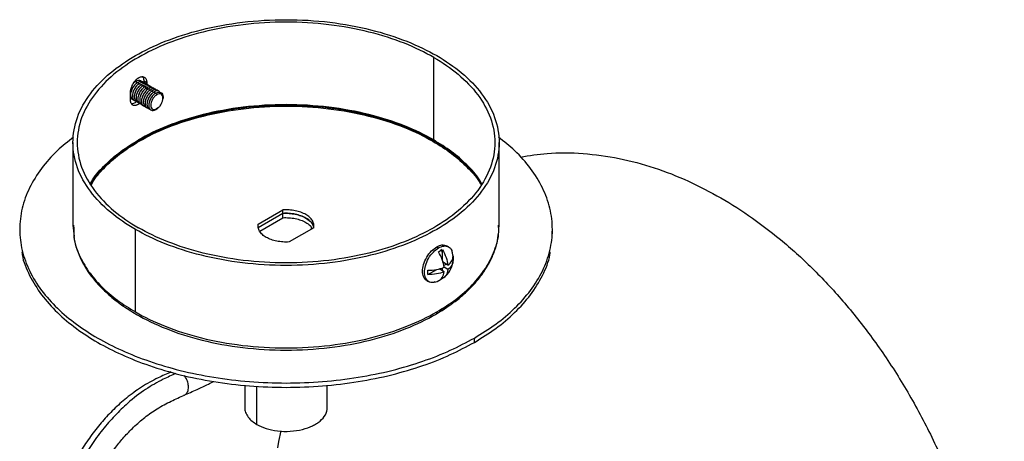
# Paper-space layout '_Isométrica' of a CAD drawing. Header units: millimetres. Extents: x 420 to 620, y 3951 to 4163.
# Tile 2 of 2: x 435 to 620, y 4083 to 4163. Entities that reach past the tile are written whole.
import ezdxf

# ---------------------------------------------------------------- set-up
doc = ezdxf.new("R2010")
doc.units = ezdxf.units.MM

psp = doc.layouts.new('_Isométrica')

# ---------------------------------------------------------------- linework, layer by layer
at = {"color": 7, "linetype": 'Continuous', "lineweight": 25}
for p, q in [((513.1, 4139.93), (513.1, 4155.44)), ((457.02, 4150.31), (456.94, 4150.23)), ((457.2, 4150.93), (457.38, 4150.59)), ((457.36, 4150.11), (457.28, 4150.03)), ((457.54, 4150.74), (457.72, 4150.39)), ((457.7, 4149.92), (457.62, 4149.83)), ((457.88, 4150.54), (458.06, 4150.19)), ((458.04, 4149.72), (457.97, 4149.63)), ((458.23, 4150.34), (458.41, 4149.99)), ((458.57, 4150.14), (458.75, 4149.79)), ((458.74, 4150.65), (458.74, 4150.95)), ((459.3, 4150.62), (458.74, 4150.95)), ((458.91, 4149.95), (459.09, 4149.6)), ((459.25, 4149.75), (459.43, 4149.4)), ((459.3, 4150.29), (459.3, 4150.62)), ((459.3, 4149.74), (459.3, 4149.77)), ((456.12, 4148.78), (456.12, 4147.56)), ((456.35, 4149.21), (456.31, 4149.11)), ((456.69, 4149.02), (456.66, 4148.91)), ((457.03, 4148.82), (457, 4148.71)), ((457.37, 4148.62), (457.34, 4148.52)), ((457.72, 4148.42), (457.68, 4148.32)), ((458.06, 4148.23), (458.03, 4148.12)), ((458.39, 4149.52), (458.31, 4149.44)), ((458.4, 4148.03), (458.37, 4147.92)), ((458.73, 4149.32), (458.65, 4149.24)), ((459.07, 4149.13), (458.99, 4149.04)), ((459.18, 4149.46), (459.01, 4149.56)), ((459.41, 4148.93), (459.33, 4148.84)), ((459.6, 4149.55), (459.78, 4149.2)), ((459.75, 4148.73), (459.68, 4148.65)), ((459.94, 4149.35), (460.12, 4149)), ((460.1, 4148.53), (460.02, 4148.45)), ((460.28, 4149.16), (460.46, 4148.81)), ((460.44, 4148.33), (460.36, 4148.25)), ((460.62, 4148.96), (460.8, 4148.61)), ((461.14, 4148.42), (460.96, 4148.76)), ((457.67, 4146.66), (457.95, 4146.89)), ((458.74, 4147.83), (458.71, 4147.73)), ((459.09, 4147.63), (459.05, 4147.53)), ((459.43, 4147.44), (459.39, 4147.33)), ((459.77, 4147.24), (459.74, 4147.13)), ((461.33, 4145.92), (461.45, 4146.02)), ((462.25, 4147.49), (462.28, 4147.65)), ((461.32, 4145.94), (460.96, 4145.66)), ((460.96, 4145.66), (461.14, 4145.79)), ((445.38, 4139.44), (445.38, 4123.93)), ((525.38, 4123.93), (525.38, 4139.44)), ((480.17, 4124.1), (484.8, 4126.78)), ((484.8, 4126.12), (480.17, 4123.44)), ((484.8, 4125.31), (484.8, 4126.78)), ((445.38, 4123.93), (445.58, 4121.79)), ((445.49, 4123.93), (445.52, 4123.22)), ((480.44, 4122.79), (484.8, 4125.31)), ((525.31, 4123.13), (525.38, 4123.93)), ((435.38, 4123.11), (435.38, 4122.29)), ((457.1, 4107.6), (457.1, 4123.11)), ((490.6, 4123.43), (485.96, 4120.75)), ((490.16, 4123.17), (490.16, 4123.5)), ((535.38, 4122.29), (535.38, 4123.11)), ((513.67, 4119.85), (514.02, 4119.64)), ((514.73, 4117.29), (514.73, 4119.29)), ((515.9, 4119.83), (515.54, 4120.03)), ((515.75, 4116.4), (514.73, 4116.99)), ((514.97, 4116.31), (515.44, 4116.58)), ((516.4, 4117.14), (516.73, 4117.32)), ((512.03, 4114.61), (513.7, 4115.58)), ((515.04, 4115.17), (514.14, 4115.7)), ((514.73, 4115.36), (514.73, 4115.89)), ((515.75, 4115.58), (515.04, 4115.99)), ((511.79, 4113.54), (512.15, 4113.33)), ((514.73, 4113.87), (514.73, 4114.17)), ((513.46, 4107.14), (515.51, 4108.47)), ((513.78, 4107.35), (514.69, 4107.88)), ((514.69, 4107.88), (515.55, 4108.48)), ((520.74, 4101.88), (520.74, 4102.7)), ((477.63, 4093.81), (477.63, 4089.63)), ((479.9, 4086.47), (479.9, 4093.65)), ((493.13, 4089.63), (493.13, 4093.81)), ((484.01, 4083.28), (484.45, 4085.23)), ((483.83, 4082.05), (484.01, 4083.28))]:
    psp.add_line(p, q, dxfattribs=at)
for start, end in [(7.364, 16.4569), (307.9013, 352.0993), (283.5607, 295.1121)]:
    psp.add_arc((512.24, 4117.61), 4.52, start, end, dxfattribs=at)
for points, knots in [([(457.1, 4123.11), (455.43, 4124.07), (453.85, 4125.16), (451, 4127.55), (449.73, 4128.87), (447.62, 4131.67), (446.79, 4133.16), (445.67, 4136.25), (445.38, 4137.85), (445.38, 4141.03), (445.67, 4142.63), (446.79, 4145.72), (447.62, 4147.21), (449.73, 4150.01), (451, 4151.33), (453.85, 4153.72), (455.43, 4154.81), (458.77, 4156.73), (460.64, 4157.64), (464.79, 4159.29), (467.07, 4160.03), (471.93, 4161.24), (474.51, 4161.72), (479.86, 4162.37), (482.62, 4162.53), (488.15, 4162.53), (490.91, 4162.37), (496.25, 4161.72), (498.84, 4161.24), (503.7, 4160.03), (505.97, 4159.29), (510.12, 4157.64), (512, 4156.73), (513.67, 4155.77)], [0, 0, 0, 0, 0.0625, 0.0625, 0.125, 0.125, 0.1875, 0.1875, 0.25, 0.25, 0.3125, 0.3125, 0.375, 0.375, 0.4375, 0.4375, 0.5, 0.5, 0.5625, 0.5625, 0.625, 0.625, 0.6875, 0.6875, 0.75, 0.75, 0.8125, 0.8125, 0.875, 0.875, 0.9375, 0.9375, 1, 1, 1, 1]), ([(513.1, 4155.44), (511.47, 4156.38), (509.63, 4157.28), (505.56, 4158.89), (503.34, 4159.61), (498.57, 4160.8), (496.04, 4161.27), (490.8, 4161.91), (488.09, 4162.07), (482.68, 4162.07), (479.97, 4161.91), (474.73, 4161.27), (472.2, 4160.8), (467.43, 4159.61), (465.21, 4158.89), (461.14, 4157.28), (459.3, 4156.38), (456.03, 4154.5), (454.48, 4153.44), (451.69, 4151.09), (450.44, 4149.8), (448.38, 4147.05), (447.56, 4145.59), (446.47, 4142.56), (446.18, 4141), (446.18, 4137.88), (446.47, 4136.32), (447.56, 4133.29), (448.38, 4131.83), (450.44, 4129.08), (451.69, 4127.79), (454.48, 4125.44), (456.03, 4124.38), (457.67, 4123.44)], [0, 0, 0, 0, 0.0625, 0.0625, 0.125, 0.125, 0.1875, 0.1875, 0.25, 0.25, 0.3125, 0.3125, 0.375, 0.375, 0.4375, 0.4375, 0.5, 0.5, 0.5625, 0.5625, 0.625, 0.625, 0.6875, 0.6875, 0.75, 0.75, 0.8125, 0.8125, 0.875, 0.875, 0.9375, 0.9375, 1, 1, 1, 1]), ([(513.67, 4155.77), (515.34, 4154.81), (516.92, 4153.72), (519.77, 4151.33), (521.04, 4150.01), (523.15, 4147.21), (523.98, 4145.72), (525.1, 4142.63), (525.38, 4141.03), (525.38, 4137.85), (525.1, 4136.25), (523.98, 4133.16), (523.15, 4131.67), (521.04, 4128.87), (519.77, 4127.55), (516.92, 4125.16), (515.34, 4124.07), (512, 4122.15), (510.12, 4121.24), (505.97, 4119.59), (503.7, 4118.86), (498.84, 4117.64), (496.25, 4117.16), (490.91, 4116.52), (488.15, 4116.35), (482.62, 4116.35), (479.86, 4116.52), (474.51, 4117.16), (471.93, 4117.64), (467.07, 4118.86), (464.79, 4119.59), (460.64, 4121.24), (458.77, 4122.15), (457.1, 4123.11)], [0, 0, 0, 0, 0.0625, 0.0625, 0.125, 0.125, 0.1875, 0.1875, 0.25, 0.25, 0.3125, 0.3125, 0.375, 0.375, 0.4375, 0.4375, 0.5, 0.5, 0.5625, 0.5625, 0.625, 0.625, 0.6875, 0.6875, 0.75, 0.75, 0.8125, 0.8125, 0.875, 0.875, 0.9375, 0.9375, 1, 1, 1, 1]), ([(513.1, 4155.44), (514.74, 4154.5), (516.29, 4153.44), (519.08, 4151.09), (520.33, 4149.8), (522.39, 4147.05), (523.2, 4145.59), (524.3, 4142.56), (524.58, 4141), (524.58, 4137.88), (524.3, 4136.32), (523.2, 4133.29), (522.39, 4131.83), (520.33, 4129.08), (519.08, 4127.79), (516.29, 4125.44), (514.74, 4124.38), (511.47, 4122.5), (509.63, 4121.6), (505.56, 4119.99), (503.34, 4119.27), (498.57, 4118.08), (496.04, 4117.61), (490.8, 4116.97), (488.09, 4116.81), (482.68, 4116.81), (479.97, 4116.97), (474.73, 4117.61), (472.2, 4118.08), (467.43, 4119.27), (465.21, 4119.99), (461.14, 4121.6), (459.3, 4122.5), (457.67, 4123.44)], [0, 0, 0, 0, 0.0625, 0.0625, 0.125, 0.125, 0.1875, 0.1875, 0.25, 0.25, 0.3125, 0.3125, 0.375, 0.375, 0.4375, 0.4375, 0.5, 0.5, 0.5625, 0.5625, 0.625, 0.625, 0.6875, 0.6875, 0.75, 0.75, 0.8125, 0.8125, 0.875, 0.875, 0.9375, 0.9375, 1, 1, 1, 1]), ([(457.67, 4151.56), (457.63, 4151.54), (457.57, 4151.5), (457.46, 4151.43), (457.36, 4151.35), (457.26, 4151.26), (457.16, 4151.17), (457.01, 4151.01), (456.8, 4150.75), (456.55, 4150.36), (456.36, 4149.95), (456.24, 4149.58), (456.17, 4149.29), (456.13, 4149.02), (456.12, 4148.86), (456.12, 4148.78)], [0, 0, 0, 0, 0.039989, 0.08099, 0.122955, 0.165824, 0.209527, 0.253982, 0.358032, 0.501325, 0.643941, 0.74811, 0.835495, 0.919628, 1, 1, 1, 1]), ([(459.3, 4150.62), (459.3, 4150.66), (459.3, 4150.73), (459.29, 4150.85), (459.27, 4150.96), (459.25, 4151.06), (459.21, 4151.17), (459.15, 4151.31), (459.03, 4151.5), (458.82, 4151.68), (458.56, 4151.77), (458.3, 4151.78), (458.08, 4151.74), (457.87, 4151.67), (457.73, 4151.6), (457.67, 4151.56)], [0, 0, 0, 0, 0.0399808, 0.0809767, 0.1229393, 0.1658095, 0.2095172, 0.253982, 0.3579378, 0.5013246, 0.6438494, 0.74811, 0.8354813, 0.9196144, 1, 1, 1, 1]), ([(458.74, 4150.95), (458.72, 4151.19), (458.7, 4151.52), (458.52, 4151.69), (458.47, 4151.73)], [0, 0, 0, 0, 0.730046, 1, 1, 1, 1]), ([(457.54, 4150.74), (457.37, 4150.62), (457.02, 4150.37), (456.56, 4149.75), (456.26, 4149.05), (456.16, 4148.39), (456.27, 4147.86), (456.5, 4147.53), (456.73, 4147.51), (456.8, 4147.5)], [0, 0, 0, 0, 0.1484036, 0.3090344, 0.4696653, 0.6180688, 0.7664724, 0.9271032, 1, 1, 1, 1]), ([(456.95, 4150.23), (456.81, 4150.07), (456.55, 4149.77), (456.42, 4149.39), (456.35, 4149.21)], [0, 0, 0, 0, 0.5119845, 1, 1, 1, 1]), ([(457.88, 4150.54), (457.71, 4150.42), (457.36, 4150.17), (456.91, 4149.55), (456.61, 4148.85), (456.51, 4148.19), (456.61, 4147.66), (456.84, 4147.33), (457.07, 4147.31), (457.14, 4147.31)], [0, 0, 0, 0, 0.148404, 0.309034, 0.469665, 0.618069, 0.766472, 0.927103, 1, 1, 1, 1]), ([(457.2, 4150.93), (457.02, 4150.83), (456.83, 4150.72), (456.69, 4150.52), (456.68, 4150.5)], [0, 0, 0, 0, 0.938657, 1, 1, 1, 1]), ([(457.29, 4150.03), (457.16, 4149.88), (456.9, 4149.57), (456.76, 4149.19), (456.69, 4149.01)], [0, 0, 0, 0, 0.511984, 1, 1, 1, 1]), ([(458.23, 4150.34), (458.06, 4150.22), (457.71, 4149.98), (457.25, 4149.35), (456.95, 4148.66), (456.85, 4147.99), (456.95, 4147.46), (457.18, 4147.14), (457.41, 4147.11), (457.48, 4147.11)], [0, 0, 0, 0, 0.148404, 0.309034, 0.469665, 0.618069, 0.766472, 0.927103, 1, 1, 1, 1]), ([(457.63, 4149.83), (457.5, 4149.68), (457.24, 4149.37), (457.1, 4148.99), (457.04, 4148.81)], [0, 0, 0, 0, 0.511984, 1, 1, 1, 1]), ([(458.28, 4150.87), (458.24, 4150.93), (458.11, 4151.12), (457.71, 4151.16), (457.37, 4151.01), (457.2, 4150.93)], [0, 0, 0, 0, 0.190743, 0.611381, 1, 1, 1, 1]), ([(458.57, 4150.14), (458.4, 4150.03), (458.05, 4149.78), (457.59, 4149.15), (457.29, 4148.46), (457.19, 4147.8), (457.3, 4147.27), (457.51, 4146.95), (457.72, 4146.92), (457.78, 4146.92)], [0, 0, 0, 0, 0.150915, 0.314264, 0.477613, 0.628528, 0.779443, 0.942793, 1, 1, 1, 1]), ([(458.63, 4150.67), (458.58, 4150.73), (458.45, 4150.92), (458.06, 4150.96), (457.71, 4150.81), (457.54, 4150.74)], [0, 0, 0, 0, 0.190743, 0.611381, 1, 1, 1, 1]), ([(458.91, 4149.95), (458.74, 4149.83), (458.39, 4149.58), (457.93, 4148.96), (457.63, 4148.26), (457.53, 4147.6), (457.64, 4147.07), (457.86, 4146.74), (458.1, 4146.72), (458.17, 4146.71)], [0, 0, 0, 0, 0.148404, 0.309034, 0.469665, 0.618069, 0.766472, 0.927103, 1, 1, 1, 1]), ([(458.97, 4150.47), (458.93, 4150.53), (458.79, 4150.72), (458.4, 4150.77), (458.05, 4150.61), (457.88, 4150.54)], [0, 0, 0, 0, 0.190743, 0.611381, 1, 1, 1, 1]), ([(459.25, 4149.75), (459.08, 4149.63), (458.73, 4149.38), (458.28, 4148.76), (457.98, 4148.06), (457.88, 4147.4), (457.98, 4146.87), (458.21, 4146.54), (458.44, 4146.52), (458.51, 4146.51)], [0, 0, 0, 0, 0.148404, 0.309034, 0.469665, 0.618069, 0.766472, 0.927103, 1, 1, 1, 1]), ([(459.31, 4150.28), (459.27, 4150.33), (459.14, 4150.52), (458.74, 4150.57), (458.39, 4150.42), (458.23, 4150.34)], [0, 0, 0, 0, 0.1907425, 0.6113808, 1, 1, 1, 1]), ([(459.62, 4150.11), (459.59, 4150.16), (459.46, 4150.33), (459.08, 4150.37), (458.73, 4150.22), (458.57, 4150.14)], [0, 0, 0, 0, 0.153816, 0.593648, 1, 1, 1, 1]), ([(460, 4149.88), (459.95, 4149.94), (459.82, 4150.13), (459.43, 4150.17), (459.08, 4150.02), (458.91, 4149.95)], [0, 0, 0, 0, 0.190743, 0.611381, 1, 1, 1, 1]), ([(460.34, 4149.68), (460.3, 4149.74), (460.16, 4149.93), (459.77, 4149.98), (459.42, 4149.82), (459.25, 4149.75)], [0, 0, 0, 0, 0.1907425, 0.6113808, 1, 1, 1, 1]), ([(460.68, 4149.49), (460.64, 4149.54), (460.51, 4149.73), (460.11, 4149.78), (459.76, 4149.63), (459.6, 4149.55)], [0, 0, 0, 0, 0.190743, 0.611381, 1, 1, 1, 1]), ([(456.12, 4147.89), (456.16, 4147.83), (456.23, 4147.71), (456.38, 4147.7), (456.46, 4147.7)], [0, 0, 0, 0, 0.48541, 1, 1, 1, 1]), ([(457.97, 4149.64), (457.84, 4149.48), (457.58, 4149.17), (457.44, 4148.8), (457.38, 4148.61)], [0, 0, 0, 0, 0.511984, 1, 1, 1, 1]), ([(458.32, 4149.44), (458.18, 4149.28), (457.92, 4148.98), (457.79, 4148.6), (457.72, 4148.42)], [0, 0, 0, 0, 0.511984, 1, 1, 1, 1]), ([(458.66, 4149.24), (458.53, 4149.08), (458.27, 4148.78), (458.13, 4148.4), (458.06, 4148.22)], [0, 0, 0, 0, 0.511984, 1, 1, 1, 1]), ([(459.6, 4149.55), (459.43, 4149.43), (459.07, 4149.18), (458.62, 4148.56), (458.32, 4147.87), (458.22, 4147.2), (458.32, 4146.67), (458.55, 4146.35), (458.78, 4146.32), (458.85, 4146.32)], [0, 0, 0, 0, 0.148404, 0.309034, 0.469665, 0.618069, 0.766472, 0.927103, 1, 1, 1, 1]), ([(459, 4149.04), (458.87, 4148.89), (458.61, 4148.58), (458.47, 4148.2), (458.4, 4148.02)], [0, 0, 0, 0, 0.5119845, 1, 1, 1, 1]), ([(459.94, 4149.35), (459.77, 4149.23), (459.42, 4148.99), (458.96, 4148.36), (458.66, 4147.67), (458.56, 4147.01), (458.66, 4146.47), (458.89, 4146.15), (459.12, 4146.13), (459.19, 4146.12)], [0, 0, 0, 0, 0.148404, 0.309034, 0.469665, 0.618069, 0.766472, 0.927103, 1, 1, 1, 1]), ([(459.34, 4148.85), (459.21, 4148.69), (458.95, 4148.38), (458.81, 4148.01), (458.75, 4147.82)], [0, 0, 0, 0, 0.511984, 1, 1, 1, 1]), ([(460.28, 4149.16), (460.11, 4149.04), (459.76, 4148.79), (459.3, 4148.17), (459, 4147.47), (458.9, 4146.81), (459.01, 4146.28), (459.23, 4145.95), (459.46, 4145.93), (459.54, 4145.92)], [0, 0, 0, 0, 0.148404, 0.309034, 0.469665, 0.618069, 0.766472, 0.927103, 1, 1, 1, 1]), ([(459.68, 4148.65), (459.55, 4148.49), (459.29, 4148.19), (459.16, 4147.81), (459.09, 4147.62)], [0, 0, 0, 0, 0.511984, 1, 1, 1, 1]), ([(460.62, 4148.96), (460.45, 4148.84), (460.1, 4148.59), (459.65, 4147.97), (459.35, 4147.27), (459.25, 4146.61), (459.35, 4146.08), (459.58, 4145.75), (459.81, 4145.73), (459.88, 4145.72)], [0, 0, 0, 0, 0.148404, 0.309034, 0.469665, 0.618069, 0.766472, 0.927103, 1, 1, 1, 1]), ([(460.03, 4148.45), (459.89, 4148.29), (459.64, 4147.99), (459.5, 4147.61), (459.43, 4147.43)], [0, 0, 0, 0, 0.511984, 1, 1, 1, 1]), ([(460.96, 4148.76), (460.81, 4148.67), (460.64, 4148.54), (460.3, 4148.2), (460.15, 4147.99), (459.88, 4147.53), (459.78, 4147.29), (459.65, 4146.83), (459.62, 4146.62), (459.62, 4146.25), (459.65, 4146.07), (459.78, 4145.76), (459.88, 4145.64), (460.15, 4145.49), (460.3, 4145.46), (460.64, 4145.5), (460.81, 4145.57), (460.96, 4145.66)], [0, 0, 0, 0, 0.125, 0.125, 0.25, 0.25, 0.375, 0.375, 0.5, 0.5, 0.625, 0.625, 0.75, 0.75, 0.875, 0.875, 1, 1, 1, 1]), ([(460.37, 4148.25), (460.24, 4148.1), (459.98, 4147.79), (459.84, 4147.41), (459.77, 4147.23)], [0, 0, 0, 0, 0.511984, 1, 1, 1, 1]), ([(461.02, 4149.29), (460.98, 4149.35), (460.85, 4149.53), (460.45, 4149.58), (460.1, 4149.43), (459.94, 4149.35)], [0, 0, 0, 0, 0.190743, 0.611381, 1, 1, 1, 1]), ([(461.14, 4148.42), (461.01, 4148.35), (460.86, 4148.23), (460.58, 4147.94), (460.45, 4147.77), (460.22, 4147.38), (460.14, 4147.18), (460.02, 4146.79), (460, 4146.61), (460, 4146.3), (460.02, 4146.14), (460.14, 4145.88), (460.22, 4145.78), (460.45, 4145.65), (460.58, 4145.63), (460.86, 4145.66), (461.01, 4145.72), (461.14, 4145.79)], [0, 0, 0, 0, 0.125, 0.125, 0.25, 0.25, 0.375, 0.375, 0.5, 0.5, 0.625, 0.625, 0.75, 0.75, 0.875, 0.875, 1, 1, 1, 1]), ([(461.37, 4149.09), (461.32, 4149.15), (461.19, 4149.34), (460.79, 4149.38), (460.45, 4149.23), (460.28, 4149.16)], [0, 0, 0, 0, 0.1907425, 0.6113808, 1, 1, 1, 1]), ([(461.71, 4148.89), (461.67, 4148.95), (461.53, 4149.14), (461.14, 4149.19), (460.79, 4149.03), (460.62, 4148.96)], [0, 0, 0, 0, 0.190743, 0.611381, 1, 1, 1, 1]), ([(460.96, 4148.76), (461.13, 4148.84), (461.48, 4148.99), (461.94, 4148.9), (462.23, 4148.55), (462.34, 4148.09), (462.28, 4147.76), (462.26, 4147.65)], [0, 0, 0, 0, 0.212525, 0.44256, 0.672596, 0.885121, 1, 1, 1, 1]), ([(461.14, 4145.79), (461.27, 4145.87), (461.42, 4145.98), (461.7, 4146.27), (461.83, 4146.45), (462.06, 4146.84), (462.14, 4147.04), (462.25, 4147.43), (462.28, 4147.61), (462.28, 4147.92), (462.25, 4148.07), (462.14, 4148.33), (462.06, 4148.44), (461.83, 4148.57), (461.7, 4148.59), (461.42, 4148.56), (461.27, 4148.5), (461.14, 4148.42)], [0, 0, 0, 0, 0.125, 0.125, 0.25, 0.25, 0.375, 0.375, 0.5, 0.5, 0.625, 0.625, 0.75, 0.75, 0.875, 0.875, 1, 1, 1, 1]), ([(456.12, 4147.56), (456.12, 4147.52), (456.12, 4147.44), (456.13, 4147.33), (456.15, 4147.22), (456.17, 4147.11), (456.2, 4147.01), (456.25, 4146.88), (456.36, 4146.69), (456.56, 4146.52), (456.8, 4146.44), (457.04, 4146.44), (457.26, 4146.48), (457.46, 4146.55), (457.6, 4146.63), (457.67, 4146.66)], [0, 0, 0, 0, 0.039981, 0.080977, 0.122939, 0.16581, 0.209517, 0.253982, 0.357938, 0.501325, 0.643849, 0.74811, 0.835481, 0.919614, 1, 1, 1, 1]), ([(456.34, 4146.8), (456.39, 4146.79), (456.6, 4146.74), (456.96, 4146.87), (457.23, 4147.09), (457.29, 4147.14)], [0, 0, 0, 0, 0.1976559, 0.8099217, 1, 1, 1, 1]), ([(513.1, 4139.93), (511.47, 4140.87), (509.63, 4141.76), (505.56, 4143.38), (503.34, 4144.1), (498.57, 4145.29), (496.04, 4145.76), (490.8, 4146.39), (488.09, 4146.56), (482.68, 4146.56), (479.97, 4146.39), (474.73, 4145.76), (472.2, 4145.29), (467.43, 4144.1), (465.21, 4143.38), (461.14, 4141.76), (459.3, 4140.87), (457.67, 4139.93)], [0, 0, 0, 0, 0.125, 0.125, 0.25, 0.25, 0.375, 0.375, 0.5, 0.5, 0.625, 0.625, 0.75, 0.75, 0.875, 0.875, 1, 1, 1, 1]), ([(522.05, 4131.58), (521.81, 4131.98), (521.04, 4133.32), (519.08, 4135.4), (516.32, 4137.75), (513.13, 4139.83), (509.54, 4141.66), (505.47, 4143.28), (500.93, 4144.62), (495.99, 4145.63), (490.76, 4146.26), (485.38, 4146.48), (480.01, 4146.26), (474.78, 4145.63), (469.83, 4144.62), (465.3, 4143.27), (461.21, 4141.68), (458.86, 4140.41), (457.71, 4139.79)], [0, 0, 0, 0, 0.028371, 0.093429, 0.156231, 0.216424, 0.276618, 0.33942, 0.404477, 0.471336, 0.539451, 0.608212, 0.676973, 0.745088, 0.811947, 0.877005, 0.939807, 1, 1, 1, 1]), ([(457.81, 4139.68), (459.43, 4140.62), (461.26, 4141.51), (465.31, 4143.12), (467.53, 4143.83), (472.26, 4145.02), (474.79, 4145.48), (480, 4146.11), (482.69, 4146.28), (488.08, 4146.28), (490.77, 4146.11), (495.98, 4145.48), (498.51, 4145.02), (503.24, 4143.83), (505.46, 4143.12), (509.51, 4141.51), (511.34, 4140.62), (512.96, 4139.68)], [0, 0, 0, 0, 0.125, 0.125, 0.25, 0.25, 0.375, 0.375, 0.5, 0.5, 0.625, 0.625, 0.75, 0.75, 0.875, 0.875, 1, 1, 1, 1]), ([(445.51, 4140.48), (444.46, 4139.64), (442.13, 4137.78), (439.35, 4134.57), (437.09, 4130.93), (435.7, 4127.08), (435.23, 4123.11), (435.7, 4119.14), (437.1, 4115.29), (439.34, 4111.64), (442.31, 4108.29), (445.88, 4105.3), (449.94, 4102.65), (454.53, 4100.3), (459.72, 4098.25), (465.52, 4096.53), (471.83, 4095.23), (478.51, 4094.43), (485.38, 4094.15), (492.26, 4094.43), (498.93, 4095.23), (505.25, 4096.53), (511.04, 4098.25), (516.26, 4100.29), (519.27, 4101.91), (520.74, 4102.7)], [0, 0, 0, 0, 0.035779, 0.079216, 0.123855, 0.169334, 0.215244, 0.261154, 0.306632, 0.351272, 0.394709, 0.43664, 0.476829, 0.517018, 0.55895, 0.602387, 0.647026, 0.692505, 0.738415, 0.784324, 0.829803, 0.874442, 0.917879, 0.959811, 1, 1, 1, 1]), ([(520.74, 4102.7), (522.11, 4103.55), (524.92, 4105.28), (528.45, 4108.3), (531.43, 4111.64), (533.67, 4115.29), (535.07, 4119.14), (535.54, 4123.11), (535.07, 4127.08), (533.68, 4130.93), (531.42, 4134.57), (528.64, 4137.78), (526.31, 4139.64), (525.26, 4140.48)], [0, 0, 0, 0, 0.084284, 0.172222, 0.263318, 0.356935, 0.452312, 0.548594, 0.644875, 0.740252, 0.833869, 0.924965, 1, 1, 1, 1]), ([(448.64, 4131.69), (448.78, 4131.95), (449.46, 4133.2), (451.36, 4135.25), (454.2, 4137.78), (456.53, 4139.22), (457.67, 4139.93)], [0, 0, 0, 0, 0.080832, 0.399241, 0.706286, 1, 1, 1, 1]), ([(448.72, 4131.58), (448.95, 4131.98), (449.73, 4133.32), (451.7, 4135.4), (454.43, 4137.77), (456.63, 4139.12), (457.71, 4139.79)], [0, 0, 0, 0, 0.13109, 0.431693, 0.721874, 1, 1, 1, 1]), ([(448.8, 4131.44), (448.95, 4131.71), (449.63, 4132.97), (451.53, 4135.03), (454.36, 4137.55), (456.68, 4138.98), (457.81, 4139.68)], [0, 0, 0, 0, 0.086044, 0.402648, 0.707952, 1, 1, 1, 1]), ([(512.96, 4139.68), (514.16, 4138.94), (516.62, 4137.41), (519.55, 4134.7), (521.39, 4132.69), (521.95, 4131.55), (521.99, 4131.48)], [0, 0, 0, 0, 0.311259, 0.637356, 0.975886, 1, 1, 1, 1]), ([(522.12, 4131.69), (521.99, 4131.95), (521.31, 4133.2), (519.41, 4135.25), (516.57, 4137.78), (514.24, 4139.22), (513.1, 4139.93)], [0, 0, 0, 0, 0.080832, 0.399241, 0.706286, 1, 1, 1, 1]), ([(529.38, 4136.71), (531.04, 4136.98), (534.89, 4137.62), (541.11, 4137.51), (547.85, 4136.6), (554.46, 4134.82), (560.86, 4132.36), (564.98, 4130.13), (567.01, 4129.03)], [0, 0, 0, 0, 0.137349, 0.318553, 0.496077, 0.669206, 0.837341, 1, 1, 1, 1]), ([(567.01, 4129.03), (570.97, 4126.74), (574.99, 4123.93), (580.96, 4118.88), (582.94, 4117.06), (586.83, 4113.14), (588.75, 4111.04), (592.5, 4106.6), (594.33, 4104.25), (597.86, 4099.31), (599.57, 4096.72), (602.81, 4091.34), (604.36, 4088.55), (607.26, 4082.81), (608.62, 4079.86), (611.13, 4073.84), (612.28, 4070.77), (614.35, 4064.57), (615.27, 4061.44), (616.87, 4055.16), (617.56, 4052.01), (618.69, 4045.75), (619.14, 4042.64), (619.8, 4036.49), (620.01, 4033.45), (620.23, 4027.51), (620.22, 4024.59), (619.91, 4016.08), (619.29, 4010.71), (618.36, 4005.73)], [0, 0, 0, 0, 0.125, 0.125, 0.1875, 0.1875, 0.25, 0.25, 0.3125, 0.3125, 0.375, 0.375, 0.4375, 0.4375, 0.5, 0.5, 0.5625, 0.5625, 0.625, 0.625, 0.6875, 0.6875, 0.75, 0.75, 0.8125, 0.8125, 0.875, 0.875, 1, 1, 1, 1]), ([(489.1, 4125.91), (488.83, 4126.06), (488.52, 4126.2), (487.86, 4126.45), (487.5, 4126.55), (486.75, 4126.7), (486.35, 4126.75), (485.57, 4126.8), (485.18, 4126.8), (484.8, 4126.78)], [0, 0, 0, 0, 0.25, 0.25, 0.5, 0.5, 0.75, 0.75, 1, 1, 1, 1]), ([(484.8, 4126.12), (485.18, 4126.15), (485.57, 4126.15), (486.35, 4126.1), (486.75, 4126.05), (487.5, 4125.89), (487.86, 4125.79), (488.52, 4125.55), (488.83, 4125.41), (489.1, 4125.25)], [0, 0, 0, 0, 0.25, 0.25, 0.5, 0.5, 0.75, 0.75, 1, 1, 1, 1]), ([(489.1, 4125.25), (488.83, 4125.41), (488.52, 4125.55), (487.86, 4125.79), (487.5, 4125.89), (486.75, 4126.05), (486.35, 4126.1), (485.57, 4126.15), (485.18, 4126.15), (484.8, 4126.12)], [0, 0, 0, 0, 0.25, 0.25, 0.5, 0.5, 0.75, 0.75, 1, 1, 1, 1]), ([(490.6, 4123.43), (490.64, 4123.65), (490.65, 4123.87), (490.56, 4124.32), (490.47, 4124.55), (490.21, 4124.98), (490.03, 4125.19), (489.61, 4125.58), (489.36, 4125.75), (489.1, 4125.91)], [0, 0, 0, 0, 0.25, 0.25, 0.5, 0.5, 0.75, 0.75, 1, 1, 1, 1]), ([(481.67, 4121.62), (481.4, 4121.77), (481.16, 4121.95), (480.74, 4122.33), (480.56, 4122.54), (480.3, 4122.98), (480.21, 4123.2), (480.12, 4123.65), (480.12, 4123.88), (480.17, 4124.1)], [0, 0, 0, 0, 0.25, 0.25, 0.5, 0.5, 0.75, 0.75, 1, 1, 1, 1]), ([(484.8, 4125.31), (485.18, 4125.33), (485.57, 4125.33), (486.35, 4125.28), (486.75, 4125.23), (487.5, 4125.08), (487.86, 4124.98), (488.52, 4124.73), (488.83, 4124.59), (489.1, 4124.44)], [0, 0, 0, 0, 0.25, 0.25, 0.5, 0.5, 0.75, 0.75, 1, 1, 1, 1]), ([(489.1, 4125.25), (489.37, 4125.06), (489.93, 4124.68), (490.41, 4124.17), (490.44, 4123.87), (490.45, 4123.82)], [0, 0, 0, 0, 0.453458, 0.918365, 1, 1, 1, 1]), ([(490.58, 4123.52), (490.51, 4123.85), (490.33, 4124.17), (489.82, 4124.76), (489.48, 4125.03), (489.1, 4125.25)], [0, 0, 0, 0, 0.5, 0.5, 1, 1, 1, 1]), ([(489.1, 4124.44), (489.39, 4124.25), (489.92, 4123.9), (490.2, 4123.47), (490.33, 4123.27)], [0, 0, 0, 0, 0.544949, 1, 1, 1, 1]), ([(513.67, 4107.6), (514.9, 4108.36), (517.41, 4109.93), (520.48, 4112.7), (522.98, 4115.78), (524.63, 4119.13), (525.42, 4121.89), (525.3, 4123.5), (525.27, 4123.92)], [0, 0, 0, 0, 0.172546, 0.353317, 0.54098, 0.733804, 0.929729, 1, 1, 1, 1]), ([(445.52, 4123.22), (445.52, 4122.69), (445.52, 4121.05), (446.46, 4118.35), (448.18, 4115.23), (450.63, 4112.36), (453.57, 4109.79), (455.94, 4108.32), (457.1, 4107.6)], [0, 0, 0, 0, 0.0908548, 0.2825449, 0.4709054, 0.6541891, 0.8309315, 1, 1, 1, 1]), ([(515.55, 4108.48), (516.08, 4108.83), (517.35, 4109.69), (519.01, 4111.11), (520.53, 4112.61), (521.66, 4113.95), (522.65, 4115.3), (523.62, 4116.88), (524.51, 4118.88), (525.1, 4120.69), (525.18, 4121.83), (525.21, 4122.16)], [0, 0, 0, 0, 0.094066, 0.226215, 0.34267, 0.44197, 0.525158, 0.64012, 0.7768, 0.935408, 1, 1, 1, 1]), ([(445.59, 4121.6), (445.6, 4121.54), (445.66, 4120.8), (446.06, 4119.54), (446.68, 4117.87), (447.46, 4116.35), (448.54, 4114.66), (450.05, 4112.78), (452.08, 4110.8), (454.49, 4108.87), (456.37, 4107.72), (457.3, 4107.14)], [0, 0, 0, 0, 0.009847, 0.132323, 0.229681, 0.324206, 0.426481, 0.564322, 0.70997, 0.855698, 1, 1, 1, 1]), ([(485.96, 4120.75), (485.59, 4120.73), (485.2, 4120.73), (484.41, 4120.78), (484.02, 4120.83), (483.27, 4120.98), (482.91, 4121.08), (482.24, 4121.32), (481.94, 4121.47), (481.67, 4121.62)], [0, 0, 0, 0, 0.25, 0.25, 0.5, 0.5, 0.75, 0.75, 1, 1, 1, 1]), ([(513.67, 4119.85), (514.01, 4120), (514.71, 4120.33), (515.26, 4120.13), (515.54, 4120.03)], [0, 0, 0, 0, 0.480266, 1, 1, 1, 1]), ([(435.79, 4118.9), (435.81, 4118.71), (435.97, 4117.21), (437.15, 4114.47), (439.33, 4110.83), (442.32, 4107.48), (445.88, 4104.48), (449.94, 4101.83), (454.53, 4099.49), (459.72, 4097.43), (465.52, 4095.71), (471.83, 4094.42), (478.51, 4093.61), (485.38, 4093.34), (492.26, 4093.61), (498.93, 4094.42), (505.25, 4095.71), (511.04, 4097.43), (516.26, 4099.47), (519.27, 4101.09), (520.74, 4101.88)], [0, 0, 0, 0, 0.008881, 0.069888, 0.129769, 0.188037, 0.244285, 0.298197, 0.352109, 0.408357, 0.466625, 0.526506, 0.587513, 0.649099, 0.710684, 0.771691, 0.831572, 0.88984, 0.946088, 1, 1, 1, 1]), ([(511.79, 4113.54), (511.79, 4113.54), (511.49, 4113.59), (511.17, 4114.18), (510.95, 4115.21), (511.15, 4116.52), (511.74, 4117.89), (512.64, 4119.12), (513.34, 4119.61), (513.67, 4119.85)], [0, 0, 0, 0, 0.000034, 0.173289, 0.333356, 0.493423, 0.666678, 0.839933, 1, 1, 1, 1]), ([(513.29, 4113.26), (513.21, 4113.22), (512.77, 4113.05), (512.1, 4113.27), (511.5, 4113.93), (511.31, 4115.01), (511.5, 4116.31), (512.09, 4117.69), (513, 4118.92), (513.69, 4119.41), (514.02, 4119.64)], [0, 0, 0, 0, 0.0331837, 0.1759581, 0.3187324, 0.4506387, 0.582545, 0.7253194, 0.8680937, 1, 1, 1, 1]), ([(514.02, 4119.64), (514.36, 4119.79), (515.05, 4120.11), (515.93, 4119.9), (516.45, 4119.43), (516.52, 4118.96), (516.53, 4118.88)], [0, 0, 0, 0, 0.292876, 0.609882, 0.926889, 1, 1, 1, 1]), ([(515.04, 4115.99), (515, 4116.44), (514.89, 4116.94), (514.54, 4117.94), (514.3, 4118.44), (514.02, 4118.89)], [0, 0, 0, 0, 0.5, 0.5, 1, 1, 1, 1]), ([(514.43, 4119.42), (514.47, 4119.38), (514.59, 4119.26), (514.61, 4119.02), (514.62, 4118.85)], [0, 0, 0, 0, 0.298159, 1, 1, 1, 1]), ([(514.73, 4119.29), (515.01, 4118.84), (515.25, 4118.35), (515.6, 4117.35), (515.71, 4116.85), (515.75, 4116.4)], [0, 0, 0, 0, 0.5, 0.5, 1, 1, 1, 1]), ([(520.74, 4101.88), (522.11, 4102.73), (524.92, 4104.47), (528.45, 4107.48), (531.45, 4110.83), (533.62, 4114.47), (534.8, 4117.21), (534.96, 4118.71), (534.98, 4118.9)], [0, 0, 0, 0, 0.180792, 0.36942, 0.564822, 0.765632, 0.970217, 1, 1, 1, 1]), ([(515.75, 4116.4), (516.08, 4116.64), (516.35, 4116.92), (516.68, 4117.52), (516.75, 4117.84), (516.73, 4118.14)], [0, 0, 0, 0, 0.5, 0.5, 1, 1, 1, 1]), ([(516.73, 4117.32), (516.75, 4117.02), (516.68, 4116.7), (516.35, 4116.1), (516.08, 4115.82), (515.75, 4115.58)], [0, 0, 0, 0, 0.5, 0.5, 1, 1, 1, 1]), ([(512.03, 4115.43), (512.55, 4115.41), (513.1, 4115.45), (514.14, 4115.65), (514.63, 4115.8), (515.04, 4115.99)], [0, 0, 0, 0, 0.5, 0.5, 1, 1, 1, 1]), ([(515.04, 4115.17), (514.63, 4114.98), (514.14, 4114.83), (513.1, 4114.64), (512.55, 4114.6), (512.03, 4114.61)], [0, 0, 0, 0, 0.5, 0.5, 1, 1, 1, 1]), ([(514.02, 4113.46), (514.3, 4113.59), (514.54, 4113.81), (514.89, 4114.4), (515, 4114.77), (515.04, 4115.17)], [0, 0, 0, 0, 0.5, 0.5, 1, 1, 1, 1]), ([(515.75, 4115.58), (515.71, 4115.18), (515.6, 4114.81), (515.25, 4114.22), (515.01, 4114), (514.73, 4113.87)], [0, 0, 0, 0, 0.5, 0.5, 1, 1, 1, 1]), ([(457.1, 4107.6), (458.77, 4106.64), (460.64, 4105.72), (464.79, 4104.08), (467.07, 4103.34), (471.93, 4102.13), (474.51, 4101.65), (479.86, 4101), (482.62, 4100.83), (488.15, 4100.83), (490.91, 4101), (496.25, 4101.65), (498.84, 4102.13), (503.7, 4103.34), (505.97, 4104.08), (510.12, 4105.72), (512, 4106.64), (513.67, 4107.6)], [0, 0, 0, 0, 0.125, 0.125, 0.25, 0.25, 0.375, 0.375, 0.5, 0.5, 0.625, 0.625, 0.75, 0.75, 0.875, 0.875, 1, 1, 1, 1]), ([(513.67, 4107.6), (513.67, 4107.49), (513.65, 4107.4), (513.58, 4107.24), (513.53, 4107.18), (513.46, 4107.14)], [0, 0, 0, 0, 0.5, 0.5, 1, 1, 1, 1]), ([(457.31, 4107.14), (458.96, 4106.19), (460.83, 4105.28), (464.94, 4103.64), (467.2, 4102.91), (472.03, 4101.71), (474.59, 4101.23), (479.9, 4100.59), (482.64, 4100.43), (488.13, 4100.43), (490.87, 4100.59), (496.18, 4101.23), (498.74, 4101.71), (503.57, 4102.91), (505.82, 4103.64), (509.94, 4105.28), (511.81, 4106.19), (513.46, 4107.14)], [0, 0, 0, 0, 0.125, 0.125, 0.25, 0.25, 0.375, 0.375, 0.5, 0.5, 0.625, 0.625, 0.75, 0.75, 0.875, 0.875, 1, 1, 1, 1]), ([(463.79, 4096.32), (462.98, 4095.96), (461.13, 4095.13), (458.32, 4093.6), (455.52, 4091.57), (453.07, 4089.37), (450.89, 4087.06), (448.9, 4084.57), (447.06, 4081.87), (445.43, 4078.99), (444.13, 4076), (443.27, 4073.09), (442.79, 4070.38), (442.57, 4067.66), (442.62, 4064.92), (442.94, 4062.18), (443.46, 4059.68), (444.17, 4057.31), (445.05, 4054.98), (446.04, 4052.7), (446.96, 4050.63), (447.7, 4048.84), (448.34, 4047.03), (448.94, 4044.88), (449.38, 4042.73), (449.66, 4040.8), (449.82, 4039.33), (449.91, 4038.33), (449.93, 4037.81), (449.93, 4037.76)], [0, 0, 0, 0, 0.040237, 0.091882, 0.138877, 0.180343, 0.218635, 0.257228, 0.296233, 0.335525, 0.375012, 0.41291, 0.448603, 0.482314, 0.524511, 0.565877, 0.606598, 0.644704, 0.688227, 0.735548, 0.776625, 0.80988, 0.842197, 0.88139, 0.927077, 0.952798, 0.976278, 0.99748, 1, 1, 1, 1]), ([(464.71, 4096.04), (463.92, 4095.69), (462.03, 4094.84), (458.99, 4093.13), (455.93, 4090.76), (453.22, 4088.15), (450.9, 4085.49), (448.74, 4082.55), (446.8, 4079.37), (445.2, 4076), (444.1, 4072.58), (443.48, 4069.27), (443.26, 4065.8), (443.48, 4062.28), (444.14, 4058.82), (445.21, 4055.42), (446.63, 4052.11), (448.19, 4048.67), (449.44, 4045.03), (450.25, 4041.32), (450.48, 4038.7), (450.58, 4037.54)], [0, 0, 0, 0, 0.040058, 0.09569, 0.152876, 0.196035, 0.23941, 0.283109, 0.327219, 0.371688, 0.416085, 0.459966, 0.503763, 0.56203, 0.619365, 0.674498, 0.745418, 0.813418, 0.879546, 0.946131, 1, 1, 1, 1]), ([(466.2, 4091.93), (467.03, 4092.3), (468.56, 4092.99), (470.4, 4093.84), (471.43, 4094.37), (471.74, 4094.53)], [0, 0, 0, 0, 0.4479996, 0.8329443, 1, 1, 1, 1]), ([(466.31, 4092.01), (466.34, 4092.02), (466.58, 4092.06), (466.88, 4092.48), (467.11, 4093.22), (467.04, 4094.14), (466.76, 4095.01), (466.44, 4095.46), (466.3, 4095.64)], [0, 0, 0, 0, 0.029974, 0.234941, 0.439892, 0.64482, 0.849783, 1, 1, 1, 1]), ([(454.93, 4037.83), (454.86, 4038.89), (454.72, 4040.92), (454.33, 4043.42), (453.93, 4045.41), (453.52, 4047.1), (452.99, 4048.91), (452.25, 4050.94), (451.37, 4053.03), (450.48, 4055.01), (449.73, 4056.76), (449.15, 4058.28), (448.66, 4059.72), (448.23, 4061.28), (447.87, 4063.08), (447.63, 4065.12), (447.57, 4067.36), (447.74, 4069.76), (448.21, 4072.26), (449.03, 4074.8), (450.19, 4077.31), (451.67, 4079.8), (453.28, 4082.07), (455.01, 4084.15), (456.82, 4086.04), (458.92, 4087.88), (461.29, 4089.54), (463.79, 4090.86), (465.49, 4091.61), (466.32, 4091.98)], [0, 0, 0, 0, 0.050225, 0.096285, 0.125052, 0.152142, 0.185516, 0.225078, 0.270044, 0.312261, 0.348549, 0.379021, 0.406281, 0.436409, 0.46991, 0.505514, 0.541972, 0.578734, 0.614874, 0.649542, 0.684257, 0.719608, 0.758676, 0.789823, 0.82495, 0.863897, 0.906473, 0.954077, 1, 1, 1, 1]), ([(477.63, 4089.63), (477.63, 4089.32), (477.69, 4089.01), (477.91, 4088.42), (478.07, 4088.13), (478.48, 4087.58), (478.72, 4087.33), (479.28, 4086.86), (479.58, 4086.65), (479.9, 4086.47)], [0, 0, 0, 0, 0.25, 0.25, 0.5, 0.5, 0.75, 0.75, 1, 1, 1, 1]), ([(479.9, 4086.47), (480.39, 4086.19), (480.97, 4085.93), (482.28, 4085.51), (483.02, 4085.35), (484.57, 4085.16), (485.39, 4085.13), (486.98, 4085.23), (487.76, 4085.35), (489.17, 4085.7), (489.81, 4085.93), (490.49, 4086.26), (490.62, 4086.33), (490.87, 4086.47), (490.99, 4086.54), (491.34, 4086.76), (491.56, 4086.92), (492.18, 4087.44), (492.53, 4087.84), (493.01, 4088.71), (493.13, 4089.17), (493.13, 4089.63)], [0, 0, 0, 0, 0.125, 0.125, 0.25, 0.25, 0.375, 0.375, 0.5, 0.5, 0.625, 0.625, 0.65625, 0.65625, 0.6875, 0.6875, 0.75, 0.75, 0.875, 0.875, 1, 1, 1, 1])]:
    psp.add_open_spline(points, degree=3, knots=knots, dxfattribs=at)
for points in [[(457.71, 4139.79), (457.68, 4139.83), (457.67, 4139.89), (457.67, 4139.93)], [(457.81, 4139.68), (457.77, 4139.7), (457.73, 4139.74), (457.71, 4139.79)], [(514.02, 4118.89), (514.26, 4119.06), (514.5, 4119.2), (514.73, 4119.29)], [(516.73, 4118.14), (516.76, 4117.89), (516.76, 4117.61), (516.73, 4117.32)], [(512, 4115), (512, 4115.14), (512.01, 4115.28), (512.03, 4115.43)], [(512.03, 4114.61), (512.01, 4114.74), (512, 4114.87), (512, 4115)], [(514.73, 4113.87), (514.5, 4113.69), (514.26, 4113.55), (514.02, 4113.46)]]:
    psp.add_open_spline(points, degree=3, dxfattribs=at)

doc.saveas('drawing.dxf')
